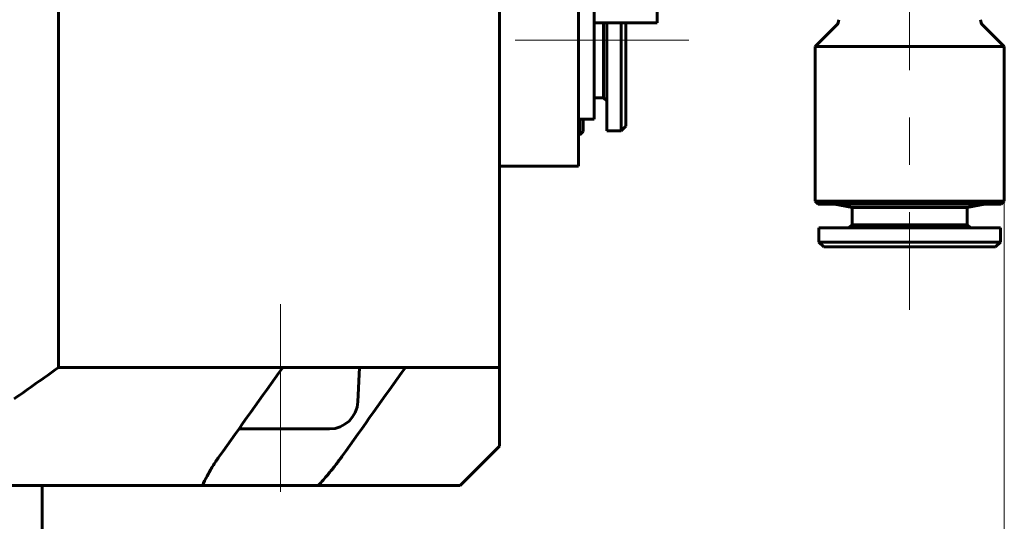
# Model space of a CAD drawing. Header units: millimetres. Extents: x 0 to 297, y 0 to 420.
# Tile 20 of 32: x 89 to 120, y 266 to 282. Entities that reach past the tile are written whole.
import ezdxf

# ---------------------------------------------------------------- set-up
doc = ezdxf.new("R2010")
doc.units = ezdxf.units.MM
for name, pattern in [('K5LT_AXLED', [12, 7.5, -1.5, 1.5, -1.5]), ('K5LT_BASIC', [0]), ('K5LT_THIN', [0])]:
    doc.linetypes.add(name, pattern=pattern)
doc.layers.add('Системный слой', color=7, linetype='Continuous')
doc.layers.add('Системный слой (1)', color=7, linetype='Continuous', true_color=0x6c6c6c)
doc.styles.add('KDIMTEXTSTYLE', font='txt', dxfattribs={"width": 0.96, "oblique": 15, "height": 5})
doc.styles.add('KTEXTSTYLE', font='txt', dxfattribs={"width": 0.96, "height": 5})
doc.dimstyles.new('KDIMSTYLE (0.50)', dxfattribs={"dimtxt": 5, "dimasz": 1, "dimexe": 2, "dimexo": 0, "dimgap": 1, "dimtad": 1, "dimlfac": 2, "dimtxsty": 'KDIMTEXTSTYLE', "dimsah": 1, "dimcen": 0, "dimdle": 1, "dimadec": 0, "dimazin": 0, "dimtfac": 0.667, "dimtmove": 0, "dimatfit": 3, "dimfxl": 1, "dimtvp": 1, "dimtolj": 1, "dimtzin": 0, "dimarcsym": 0})

# ---------------------------------------------------------------- blocks, each defined once
blk = doc.blocks.new('U11')
at = {"layer": 'Системный слой (1)', "color": 143, "linetype": 'K5LT_BASIC', "lineweight": 60, "true_color": 0x33acca}
for p, q in [((96.189, 268.725), (97.507, 268.725)), ((97.507, 268.725), (99.06, 268.725))]:
    blk.add_line(p, q, dxfattribs=at)
blk = doc.blocks.new('U95')
at = {"layer": 'Системный слой (1)', "color": 143, "linetype": 'K5LT_BASIC', "lineweight": 60, "true_color": 0x33acca}
for p, q in [((114.551, 275.846), (115.4, 275.846)), ((115.4, 275.846), (120.351, 275.846))]:
    blk.add_line(p, q, dxfattribs=at)
blk = doc.blocks.new('U96')
at = {"layer": 'Системный слой (1)', "color": 143, "linetype": 'K5LT_BASIC', "lineweight": 60, "true_color": 0x33acca}
for p, q in [((114.451, 275.946), (115.329, 275.946)), ((119.572, 275.946), (120.451, 275.946))]:
    blk.add_line(p, q, dxfattribs=at)
blk = doc.blocks.new('U98')
at = {"layer": 'Системный слой (1)', "color": 143, "linetype": 'K5LT_BASIC', "lineweight": 60, "true_color": 0x33acca}
for p, q in [((117.451, 280.846), (114.451, 280.846)), ((120.451, 280.846), (119.572, 280.846))]:
    blk.add_line(p, q, dxfattribs=at)
blk = doc.blocks.new('D5')
at = {"layer": 'Системный слой (1)'}
for points in [[(62.946, 202.731), (63.446, 203.389), (58.446, 202.731), (63.446, 202.073)], [(120.451, 202.731), (115.451, 203.389), (115.951, 202.731), (115.451, 202.073)]]:
    blk.add_hatch(color=7, dxfattribs=at).paths.add_polyline_path(points)
at = {"layer": 'Системный слой (1)', "color": 7, "linetype": 'K5LT_THIN', "lineweight": 18, "true_color": 0xffffff}
for p, q in [((120.451, 278.396), (120.451, 200.731)), ((58.446, 270.675), (58.446, 200.731)), ((58.446, 202.731), (63.446, 203.389)), ((63.446, 203.389), (62.946, 202.731)), ((115.951, 202.731), (115.451, 203.389)), ((115.451, 203.389), (120.451, 202.731)), ((63.446, 202.073), (58.446, 202.731)), ((58.446, 202.731), (120.451, 202.731)), ((62.946, 202.731), (63.446, 202.073)), ((120.451, 202.731), (115.451, 202.073)), ((115.451, 202.073), (115.951, 202.731))]:
    blk.add_line(p, q, dxfattribs=at)
blk.add_wipeout([(84.371, 203.731), (84.371, 211.113), (94.119, 211.113), (94.119, 203.731)]).dxf.layer = 'Системный слой (1)'
at = {"layer": 'Системный слой (1)', "color": 7, "insert": (84.371, 210.319), "char_height": 5, "attachment_point": 1, "style": 'KTEXTSTYLE'}
blk.add_mtext('\\fArial|b0|c204|p34;\\H5.0;\\W1.000;\\Q15;\\fGOST Type AU|b0|i0|c204|p34;\\Q15;\\W0.960;124', dxfattribs=at)
blk = doc.blocks.new('KDIMARROW_01')
at = {"layer": 'Системный слой'}
blk.add_hatch(color=0, dxfattribs=at).paths.add_polyline_path([(-5, -0.658), (0, 0), (-5, 0.658), (-4.5, 0)])
at = {"layer": 'Системный слой', "color": 0, "linetype": 'K5LT_THIN', "lineweight": 18}
for p, q in [((-4.5, 0), (-5, 0.658)), ((-5, 0.658), (0, 0)), ((0, 0), (-5, -0.658)), ((-5, -0.658), (-4.5, 0))]:
    blk.add_line(p, q, dxfattribs=at)
at = {"layer": 'Системный слой (1)', "color": 0, "linetype": 'K5LT_THIN', "lineweight": 18}
blk.add_line((81.951, 336.425), (81.451, 336.425), dxfattribs=at)

msp = doc.modelspace()

# ---------------------------------------------------------------- linework, layer by layer
at = {"layer": 'Системный слой (1)', "color": 143, "linetype": 'K5LT_BASIC', "lineweight": 60, "true_color": 0x33acca}
for p, q in [((106.9507, 297.6745), (106.9507, 281.0495)), ((109.4507, 283.7237), (109.4507, 281.5958)), ((90.4667, 270.6745), (90.4667, 283.4245)), ((104.4507, 270.6745), (104.4507, 283.4245)), ((107.4507, 283.5495), (107.4507, 278.5495)), ((107.4507, 281.5958), (109.4507, 281.5958)), ((107.7507, 280.9381), (107.7507, 281.5958)), ((107.8507, 278.1745), (107.8507, 281.5958)), ((108.3007, 278.1745), (108.3007, 281.5958)), ((108.4507, 278.3245), (108.4507, 281.5958)), ((115.1275, 281.5226), (114.4507, 280.8458)), ((119.7739, 281.5226), (120.4507, 280.8458)), ((106.9507, 281.0495), (106.9507, 277.0495)), ((107.7507, 279.2245), (107.7507, 280.9381)), ((114.4507, 275.9458), (114.4507, 280.8458)), ((119.572, 280.8458), (117.4507, 280.8458)), ((120.4507, 275.9458), (120.4507, 280.8458)), ((107.7507, 279.2245), (107.4507, 279.2245)), ((107.7507, 279.2245), (107.8507, 279.1245)), ((106.9507, 278.5495), (107.4507, 278.5495)), ((107.0007, 278.0495), (107.0007, 278.5495)), ((107.1007, 278.1495), (107.1007, 278.5495)), ((107.1007, 278.1495), (107.0007, 278.0495)), ((108.3007, 278.1745), (107.8507, 278.1745)), ((108.4507, 278.3245), (108.3007, 278.1745)), ((107.0007, 278.0495), (106.9507, 278.0495)), ((104.4507, 277.0495), (106.9507, 277.0495)), ((114.5507, 275.8458), (114.4507, 275.9458)), ((115.3294, 275.9458), (119.572, 275.9458)), ((120.3507, 275.8458), (120.4507, 275.9458)), ((115.6257, 275.7467), (115.0632, 275.8458)), ((115.6257, 275.1958), (115.6257, 275.7467)), ((115.6257, 275.7467), (119.2757, 275.7467)), ((119.2757, 275.7467), (119.8382, 275.8458)), ((119.2757, 275.1958), (119.2757, 275.7467)), ((114.5757, 275.0958), (120.3257, 275.0958)), ((114.5757, 274.6458), (114.5757, 275.0958)), ((115.6257, 275.1958), (115.5257, 275.0958)), ((115.6257, 275.1958), (116.1602, 275.1958)), ((116.1602, 275.1958), (119.2757, 275.1958)), ((119.2757, 275.1958), (119.3757, 275.0958)), ((120.3257, 274.6458), (120.3257, 275.0958)), ((114.5757, 274.6458), (120.3257, 274.6458)), ((114.7257, 274.4958), (114.5757, 274.6458)), ((114.7257, 274.4958), (120.1757, 274.4958)), ((120.1757, 274.4958), (120.3257, 274.6458)), ((90.4667, 270.6745), (97.5766, 270.6745)), ((97.5766, 270.6745), (101.4657, 270.6745)), ((99.9595, 269.5853), (100.0071, 270.6745)), ((101.4657, 270.6745), (104.4507, 270.6745)), ((104.4507, 268.1745), (104.4507, 270.6745)), ((104.4507, 268.1745), (103.2007, 266.9245)), ((68.8724, 266.9245), (95.029, 266.9245)), ((89.9507, 261.1745), (89.9507, 266.9245)), ((95.029, 266.9245), (98.6995, 266.9245)), ((98.6995, 266.9245), (103.2007, 266.9245))]:
    msp.add_line(p, q, dxfattribs=at)
at = {"layer": 'Системный слой (1)', "color": 30, "linetype": 'K5LT_AXLED', "lineweight": 18, "true_color": 0xff8000}
for p, q in [((117.4507, 287.5958), (117.4507, 272.4958)), ((110.4507, 281.0495), (104.9507, 281.0495)), ((97.5071, 266.7245), (97.5071, 272.6745))]:
    msp.add_line(p, q, dxfattribs=at)
at = {"layer": 'Системный слой (1)', "color": 143, "linetype": 'K5LT_BASIC', "lineweight": 60, "true_color": 0x33acca}
for centre, radius, start, end in [((114.9507, 281.6994), 0.25, 315, 0), ((119.9507, 281.6994), 0.25, 180, 225), ((99.0604, 269.6245), 0.9, 270, 357.5)]:
    msp.add_arc(centre, radius, start, end, dxfattribs=at)
for points in [[(89.0609, 269.6745), (89.5334, 270.0014), (90.0018, 270.3351), (90.4667, 270.6745)], [(95.5625, 267.8458), (96.2342, 268.7883), (96.9055, 269.7312), (97.5766, 270.6745)], [(99.4516, 267.8458), (100.1233, 268.7883), (100.7946, 269.7312), (101.4657, 270.6745)]]:
    msp.add_open_spline(points, degree=3, dxfattribs=at)
for points, knots in [([(95.029, 266.9245), (95.0738, 267.0255), (95.1736, 267.2293), (95.352, 267.5373), (95.4893, 267.743), (95.5625, 267.8458)], [0, 0, 0, 0, 1.9907027, 3.9906117, 6, 6, 6, 6]), ([(99.4516, 267.8458), (99.386, 267.7537), (99.2459, 267.5655), (98.9981, 267.2583), (98.809, 267.0434), (98.6995, 266.9245)], [0, 0, 0, 0, 1.7919077, 3.6697431, 6, 6, 6, 6])]:
    msp.add_open_spline(points, degree=3, knots=knots, dxfattribs=at)

# ---------------------------------------------------------------- block references
at = {"layer": 'Системный слой (1)'}
for name in ['U98', 'U96', 'U95', 'U11']:
    msp.add_blockref(name, (0, 0), dxfattribs=at)

# ---------------------------------------------------------------- next in the draw order: dimensions: what is measured, and where the dimension line sits
at = {"layer": 'Системный слой (1)', "color": 7}
dim = msp.add_linear_dim(base=(58.4459, 202.7312), p1=(120.4507, 278.3958), p2=(58.4459, 270.6745), dimstyle='KDIMSTYLE (0.50)', override={"dimexo": 0, "dimpost": '\\fGOST Type AU|b0|c204|p34;\\H5.0;\\W0.960;\\Q15;<>', "dimblk1": 'KDIMARROW_01', "dimblk2": 'KDIMARROW_01', "dimse1": 0, "dimse2": 0, "dimclrt": 7, "dimtol": 1, "dimtp": 0, "dimtm": 0, "dimtdec": 5, "dimtolj": 1}, dxfattribs=at)
dim.commit()
dim.dimension.update_dxf_attribs({"geometry": 'D5', "text_midpoint": (89.4483, 202.7312), "dimtype": 160})

doc.saveas('drawing.dxf')
